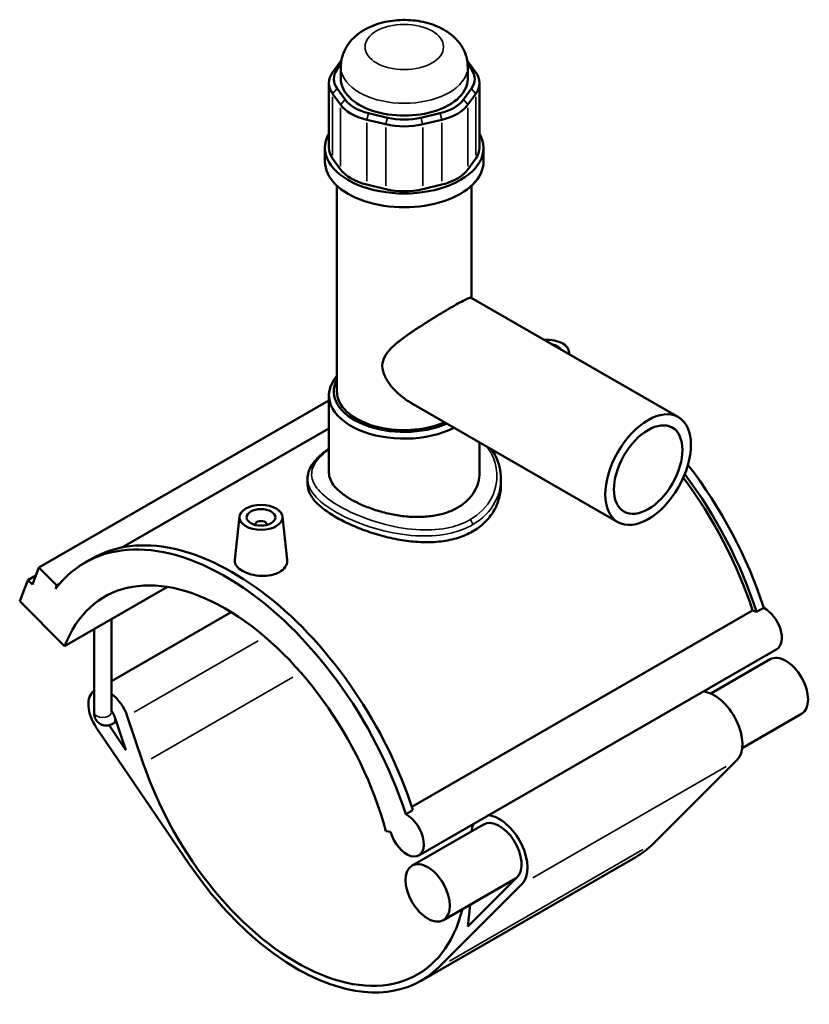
# Model space of a CAD drawing. Header units: inches. Extents: x -0.9 to 55.9, y -1.4 to 54.4.
# Tile 9 of 9: x 45.1 to 55.9, y 41 to 54.4. Entities that reach past the tile are written whole.
import ezdxf

# ---------------------------------------------------------------- set-up
doc = ezdxf.new("R2010")
doc.units = ezdxf.units.IN
doc.header["$MEASUREMENT"] = 0
doc.layers.add('Visible (ANSI)', color=7, linetype='Continuous', lineweight=50)
doc.layers.add('Visible Narrow (ANSI)', color=7, linetype='Continuous', lineweight=35)

msp = doc.modelspace()

# ---------------------------------------------------------------- linework, layer by layer
at = {"layer": 'Visible (ANSI)'}
for p, q in [((49.5228, 53.8764), (49.4148, 53.7262)), ((51.3746, 53.7262), (51.2665, 53.8764)), ((49.4759, 53.7657), (49.5281, 53.8383)), ((49.5269, 53.6345), (49.5269, 53.8031)), ((51.2612, 53.8383), (51.3135, 53.7657)), ((51.2625, 53.6345), (51.2625, 53.8031)), ((49.3645, 53.5805), (49.3645, 52.6939)), ((49.5839, 53.3532), (49.4759, 53.5033)), ((51.3135, 53.5033), (51.2054, 53.3532)), ((51.4249, 53.5805), (51.4249, 52.6939)), ((49.4148, 53.4347), (49.5228, 53.2845)), ((51.2665, 53.2845), (51.3746, 53.4347)), ((49.8808, 53.0784), (50.1416, 53.0162)), ((50.1669, 53.1054), (49.9061, 53.1677)), ((50.8833, 53.1677), (50.6225, 53.1054)), ((50.6478, 53.0162), (50.9086, 53.0784)), ((49.31, 52.5058), (49.31, 52.6939)), ((51.4794, 52.5058), (51.4794, 52.6939)), ((49.5228, 52.398), (49.4148, 52.5482)), ((51.3746, 52.5482), (51.2665, 52.398)), ((49.4727, 49.3637), (49.4727, 52.1768)), ((50.1416, 52.1297), (49.8808, 52.1919)), ((50.9086, 52.1919), (50.6478, 52.1297)), ((51.3167, 50.64), (51.3167, 52.1768)), ((51.3123, 50.6426), (54.1458, 49.0109)), ((52.6495, 49.9077), (52.6535, 49.8702)), ((49.3642, 48.2489), (49.3642, 49.3096)), ((49.3642, 49.2402), (45.3949, 46.9545)), ((50.4851, 49.2062), (53.3187, 47.5745)), ((49.3642, 48.8563), (46.5408, 47.2304)), ((51.4252, 48.2489), (51.4252, 48.6649)), ((49.0718, 48.1657), (49.0718, 48.085)), ((51.7175, 48.1657), (51.7175, 48.085)), ((48.1399, 47.6502), (48.0763, 47.0575)), ((48.3558, 47.5359), (48.3558, 47.5432)), ((48.5133, 47.5359), (48.5133, 47.5432)), ((48.7293, 47.6502), (48.7927, 47.0593)), ((46.0255, 47.0207), (46.1235, 47.0771)), ((45.3053, 46.7215), (45.3949, 46.9545)), ((45.3949, 46.9545), (45.641, 46.7092)), ((45.1318, 46.4916), (45.2438, 46.7828)), ((45.3531, 46.8458), (45.2438, 46.7828)), ((45.2438, 46.7828), (45.3053, 46.7215)), ((45.6783, 46.7307), (45.641, 46.7092)), ((45.641, 46.7092), (45.6227, 46.6616)), ((45.7471, 45.8784), (47.1533, 46.6881)), ((45.1318, 46.4916), (45.7471, 45.8784)), ((48.025, 46.344), (46.3872, 45.4008)), ((50.4983, 43.6805), (55.1624, 46.3664)), ((55.2167, 46.3462), (55.3147, 46.4027)), ((46.3872, 44.9717), (46.3872, 46.247)), ((46.1491, 44.9717), (46.1491, 46.1099)), ((55.4929, 45.8385), (50.5927, 43.0167)), ((55.4015, 45.6981), (54.5893, 45.2303)), ((46.4279, 44.922), (46.5865, 44.4557)), ((46.8237, 44.2751), (46.6044, 44.9201)), ((55.8306, 44.9529), (55.0184, 44.4852)), ((46.1807, 44.7649), (47.4518, 42.8972)), ((46.5865, 44.4557), (46.3543, 44.7968)), ((46.4544, 44.8442), (46.4117, 44.8196)), ((54.9467, 44.3185), (53.8062, 43.1795)), ((50.4145, 43.5808), (50.5125, 43.6372)), ((51.4813, 43.4406), (50.5013, 42.8762)), ((50.142, 43.3476), (50.2079, 43.3373)), ((53.5646, 42.9939), (50.6245, 41.3008)), ((51.927, 42.705), (50.9304, 42.1311)), ((51.9409, 42.7189), (51.2633, 42.0421)), ((50.8661, 41.4864), (52.0065, 42.6254)), ((51.2633, 42.0421), (51.2947, 42.3409))]:
    msp.add_line(p, q, dxfattribs=at)
for centre, major_axis, ratio, start_param, end_param in [((50.1339, 53.7306), (-0.6614, 0), 0.5758617, 5.8459429, 5.8904862), ((50.6555, 53.7306), (-0.6614, 0), 0.5758617, 3.5342917, 3.5788351), ((50.0259, 53.6345), (-0.5953, 0), 0.5758617, 5.8904862, 6.6758844), ((50.7635, 53.6345), (0.5953, 0), 0.5758617, 5.8904862, 6.6758844), ((50.0259, 53.5805), (-0.6614, 0), 0.5758617, 5.8904862, 6.6758844), ((50.3947, 53.6345), (-0.8678, 0), 0.5758617, 0, 3.1415927), ((50.7635, 53.5805), (0.6614, 0), 0.5758617, 5.8904862, 6.6758844), ((50.1339, 53.4844), (-0.5953, 0), 0.5758617, 0.3926991, 1.1780972), ((50.6555, 53.4844), (0.5953, 0), 0.5758617, 5.1050881, 5.8904862), ((50.1339, 53.4303), (0.6614, 0), 0.5758617, 3.5342917, 4.3196899), ((50.6555, 53.4303), (0.6614, 0), 0.5758617, 5.1050881, 5.8904862), ((50.3947, 53.4221), (-0.5953, 0), 0.5758617, 1.1780972, 1.9634954), ((50.3947, 53.3681), (0.6614, 0), 0.5758617, 4.3196899, 5.1050881), ((50.3947, 52.6939), (-1.0847, 0), 0.5758617, 5.9648599, 9.7431034), ((50.0259, 52.6939), (-0.6614, 0), 0.5758617, 0, 0.3926991), ((50.7635, 52.6939), (0.6614, 0), 0.5758617, 5.8904862, 6.2831853), ((50.3947, 52.5058), (-1.0847, 0), 0.5758617, 0, 3.1415927), ((50.1339, 52.5438), (-0.6614, 0), 0.5758617, 0.3926991, 1.1780972), ((50.6555, 52.5438), (0.6614, 0), 0.5758617, 5.1050881, 5.8904862), ((50.3947, 52.4816), (-0.6614, 0), 0.5758617, 1.1780972, 1.9634954), ((52.3548, 49.8972), (0.2953, 0), 0.5758617, 6.144998, 7.9921689), ((52.3548, 49.8972), (0.1969, 0), 0.5758617, 0.34468, 1.2261163), ((50.3947, 49.3096), (-1.0305, 0), 0.5758617, 5.8202306, 8.5782143), ((50.3947, 49.3637), (-0.9643, 0), 0.5758617, 5.9857943, 8.5048011), ((50.3947, 49.3637), (-0.922, 0), 0.5758617, 0, 2.2153969), ((52.8448, 46.5101), (-1.919, 3.3324), 0.5780931, 4.360426, 4.9449068), ((52.7468, 46.4537), (1.919, -3.3324), 0.5780931, 1.2188333, 1.7797126), ((52.7468, 46.4537), (-1.8814, 3.2671), 0.5780931, 4.3656834, 4.917193), ((48.4346, 47.5432), (-0.0787, 0), 0.5758617, 2.9729035, 6.4518745), ((48.0426, 43.7447), (-1.919, 3.3324), 0.5780931, 4.360426, 6.2831853), ((47.9446, 43.6883), (-1.919, 3.3324), 0.5780931, 4.360426, 6.5230968), ((47.9446, 43.6883), (-1.6503, 2.8659), 0.5780931, 4.2779904, 6.7214513), ((55.2299, 46.0687), (0.165, -0.2866), 0.5780931, 2.4145211, 2.6509697), ((55.3279, 46.1251), (0.165, -0.2866), 0.5780931, 0, 2.4145211), ((55.6161, 45.3255), (-0.2145, 0.3726), 0.5780931, 3.1415927, 6.2831853), ((46.3523, 44.9228), (-0.198, 0.3439), 0.5780931, 0.026502, 1.7002072), ((54.636, 44.7611), (-0.272, 0.4723), 0.5780931, 3.2955615, 5.9027587), ((46.3523, 44.9228), (-0.198, 0.3439), 0.5780931, 4.3835775, 5.3751347), ((46.3523, 44.9228), (0.0594, -0.1032), 0.5780931, 1.2419848, 1.9310496), ((48.9246, 44.2526), (1.6503, -2.8659), 0.5780931, 4.3835775, 6.8214585), ((50.4277, 43.3033), (0.165, -0.2866), 0.5780931, 4.2779904, 8.6977064), ((51.6959, 43.068), (0.2145, -0.3726), 0.5780931, 0.1539688, 3.1415927), ((51.6959, 43.068), (0.272, -0.4723), 0.5780931, 0.1539688, 2.761166), ((51.6959, 43.068), (-0.272, 0.4723), 0.5780931, 0.3804266, 0.6618852), ((51.8648, 45.9457), (1.6999, -2.9518), 0.5780931, 0, 0.1539688), ((48.9246, 44.2526), (1.6999, -2.9518), 0.5780931, 4.8417999, 6.4371541)]:
    msp.add_ellipse(centre, major_axis=major_axis, ratio=ratio, start_param=start_param, end_param=end_param, dxfattribs=at)
for centre, major_axis, ratio in [((53.7322, 48.2927), (0.4136, 0.7182), 0.5780931), ((53.7322, 48.2927), (0.3309, 0.5745), 0.5780931), ((48.4346, 47.6397), (0.2953, 0), 0.5758617), ((48.4346, 47.6397), (0.1969, 0), 0.5758617), ((50.7158, 42.5036), (-0.2145, 0.3726), 0.5780931)]:
    msp.add_ellipse(centre, major_axis=major_axis, ratio=ratio, dxfattribs=at)
for points, knots in [([(51.2625, 53.8031), (51.2625, 53.8637), (51.2512, 53.9241), (51.2097, 54.0387), (51.1783, 54.0919), (51.0964, 54.1948), (51.0435, 54.2408), (50.9147, 54.3274), (50.8363, 54.363), (50.6656, 54.4173), (50.5725, 54.434), (50.3855, 54.4465), (50.2917, 54.4424), (50.108, 54.4133), (50.0182, 54.3882), (49.8491, 54.3134), (49.7692, 54.2638), (49.6436, 54.1404), (49.5941, 54.0721), (49.5398, 53.9325), (49.5269, 53.868), (49.5269, 53.8031)], [0.7853982, 0.7853982, 0.7853982, 0.7853982, 0.9911734, 0.9911734, 1.2148387, 1.2148387, 1.4936348, 1.4936348, 1.851637, 1.851637, 2.2410007, 2.2410007, 2.6251464, 2.6251464, 3.0114372, 3.0114372, 3.3968155, 3.3968155, 3.7067772, 3.7067772, 3.9269908, 3.9269908, 3.9269908, 3.9269908]), ([(50.4851, 49.2062), (50.4846, 49.2065), (50.4841, 49.2068), (50.4363, 49.2345), (50.3892, 49.2674), (50.3003, 49.342), (50.2585, 49.3836), (50.1854, 49.472), (50.154, 49.5188), (50.1085, 49.6145), (50.0944, 49.6635), (50.0944, 49.7618), (50.1085, 49.805), (50.154, 49.8851), (50.1854, 49.9222), (50.2585, 49.9946), (50.3003, 50.0297), (50.3892, 50.0987), (50.4363, 50.1326), (50.5277, 50.1956), (50.5751, 50.2271), (50.6726, 50.2903), (50.7228, 50.3219), (50.8218, 50.3832), (50.8708, 50.413), (50.9634, 50.4683), (51.0071, 50.494), (51.0861, 50.5395), (51.1226, 50.56), (51.1863, 50.5946), (51.2136, 50.6088), (51.258, 50.6301), (51.2752, 50.6373), (51.3001, 50.6447), (51.308, 50.6451), (51.3123, 50.6426)], [5.2341738, 5.2341738, 5.2341738, 5.2341738, 5.2388808, 5.2388808, 5.6972274, 5.6972274, 6.1555739, 6.1555739, 6.6139205, 6.6139205, 7.072267, 7.072267, 7.5306136, 7.5306136, 7.9889601, 7.9889601, 8.4473067, 8.4473067, 8.9056532, 8.9056532, 9.3313401, 9.3313401, 9.7570269, 9.7570269, 10.1827137, 10.1827137, 10.6084005, 10.6084005, 11.0340874, 11.0340874, 11.4597742, 11.4597742, 11.885461, 11.885461, 12.3064408, 12.3064408, 12.3064408, 12.3064408]), ([(49.0718, 48.1657), (49.0718, 48.1973), (49.0767, 48.2287), (49.0961, 48.2918), (49.111, 48.3233), (49.1516, 48.3877), (49.1783, 48.4205), (49.2421, 48.4854), (49.2795, 48.5175), (49.3353, 48.559), (49.3495, 48.5692), (49.3642, 48.5793)], [17.8715989, 17.8715989, 17.8715989, 17.8715989, 18.3122416, 18.3122416, 18.7800009, 18.7800009, 19.3023285, 19.3023285, 19.8427278, 19.8427278, 20.0188567, 20.0188567, 20.0188567, 20.0188567]), ([(51.5918, 48.5689), (51.6127, 48.5384), (51.631, 48.5065), (51.6689, 48.4279), (51.6859, 48.3803), (51.7109, 48.2771), (51.7175, 48.2215), (51.7175, 48.1657)], [26.6822129, 26.6822129, 26.6822129, 26.6822129, 27.036013, 27.036013, 27.5307278, 27.5307278, 28.084167, 28.084167, 28.084167, 28.084167]), ([(51.1233, 47.7724), (51.0774, 47.7459), (51.0255, 47.7225), (50.9126, 47.6846), (50.8517, 47.6701), (50.7247, 47.6507), (50.6586, 47.6457), (50.5258, 47.6446), (50.4591, 47.6484), (50.3302, 47.6625), (50.2636, 47.6733), (50.1308, 47.7018), (50.0647, 47.7196), (49.9377, 47.7603), (49.8768, 47.7833), (49.7639, 47.8325), (49.712, 47.8586), (49.62, 47.9116), (49.577, 47.9401), (49.5012, 47.9995), (49.4685, 48.0305), (49.4161, 48.0931), (49.3963, 48.1248), (49.3703, 48.1877), (49.3642, 48.2188), (49.3642, 48.2489)], [0, 0, 0, 0, 0.495538, 0.495538, 0.991076, 0.991076, 1.486614, 1.486614, 1.982152, 1.982152, 2.4776049, 2.4776049, 2.9730577, 2.9730577, 3.4685105, 3.4685105, 3.9639634, 3.9639634, 4.4594162, 4.4594162, 4.954869, 4.954869, 5.4503219, 5.4503219, 5.9457747, 5.9457747, 5.9457747, 5.9457747]), ([(51.4252, 48.2489), (51.4252, 48.2047), (51.419, 48.159), (51.3931, 48.0687), (51.3733, 48.0242), (51.3209, 47.9403), (51.2882, 47.9009), (51.2124, 47.8302), (51.1693, 47.7989), (51.1233, 47.7724)], [13.8737015, 13.8737015, 13.8737015, 13.8737015, 14.3692395, 14.3692395, 14.8647775, 14.8647775, 15.3603155, 15.3603155, 15.8558535, 15.8558535, 15.8558535, 15.8558535]), ([(51.3301, 47.4468), (51.2708, 47.4126), (51.2039, 47.3832), (51.0587, 47.3373), (50.9804, 47.3208), (50.8175, 47.3011), (50.7327, 47.2978), (50.5626, 47.3028), (50.4772, 47.311), (50.3122, 47.3355), (50.2268, 47.3526), (50.0567, 47.3951), (49.9719, 47.4206), (49.8089, 47.4774), (49.7306, 47.5088), (49.5854, 47.5744), (49.5186, 47.6086), (49.4, 47.6769), (49.3446, 47.713), (49.2473, 47.7871), (49.2053, 47.825), (49.1381, 47.9008), (49.1128, 47.9387), (49.0797, 48.0132), (49.0718, 48.0498), (49.0718, 48.085)], [0, 0, 0, 0, 0.6389443, 0.6389443, 1.2778886, 1.2778886, 1.9168328, 1.9168328, 2.5557771, 2.5557771, 3.1943531, 3.1943531, 3.8329291, 3.8329291, 4.471505, 4.471505, 5.110081, 5.110081, 5.748657, 5.748657, 6.3872329, 6.3872329, 7.0258089, 7.0258089, 7.6643849, 7.6643849, 7.6643849, 7.6643849]), ([(51.7175, 48.085), (51.7175, 48.0253), (51.7097, 47.9634), (51.6765, 47.8413), (51.6512, 47.7812), (51.5841, 47.6684), (51.5421, 47.6157), (51.4448, 47.5219), (51.3894, 47.4809), (51.3301, 47.4468)], [17.8845469, 17.8845469, 17.8845469, 17.8845469, 18.5234912, 18.5234912, 19.1624354, 19.1624354, 19.8013797, 19.8013797, 20.440324, 20.440324, 20.440324, 20.440324]), ([(48.6889, 46.8922), (48.657, 46.8738), (48.6165, 46.8587), (48.528, 46.8404), (48.4799, 46.8372), (48.3899, 46.8409), (48.3419, 46.848), (48.2536, 46.8718), (48.2132, 46.8885), (48.1495, 46.9252), (48.1218, 46.9477), (48.085, 46.9959), (48.0759, 47.0217), (48.0757, 47.0497), (48.0759, 47.0536), (48.0764, 47.0575)], [2.7485667, 2.7485667, 2.7485667, 2.7485667, 3.0923031, 3.0923031, 3.4360396, 3.4360396, 3.7794448, 3.7794448, 4.12285, 4.12285, 4.4662552, 4.4662552, 4.8096604, 4.8096604, 4.8646333, 4.8646333, 4.8646333, 4.8646333]), ([(48.7926, 47.0593), (48.7931, 47.0546), (48.7934, 47.05), (48.7936, 47.0178), (48.7847, 46.9882), (48.7483, 46.9346), (48.7208, 46.9105), (48.6889, 46.8922)], [7.50179811, 7.50179811, 7.50179811, 7.50179811, 7.55822703, 7.55822703, 7.90196351, 7.90196351, 8.24569999, 8.24569999, 8.24569999, 8.24569999]), ([(46.1491, 44.9717), (46.1491, 44.9507), (46.1518, 44.9287), (46.1661, 44.886), (46.1769, 44.8653), (46.2054, 44.833), (46.2207, 44.8206), (46.2535, 44.803), (46.2707, 44.7973), (46.306, 44.7915), (46.3239, 44.7918), (46.3608, 44.7972), (46.3791, 44.8034), (46.4012, 44.8138), (46.4065, 44.8167), (46.4117, 44.8196)], [1.5707963, 1.5707963, 1.5707963, 1.5707963, 1.8849556, 1.8849556, 2.1647359, 2.1647359, 2.3757439, 2.3757439, 2.572079, 2.572079, 2.7863637, 2.7863637, 3.0520987, 3.0520987, 3.1415927, 3.1415927, 3.1415927, 3.1415927])]:
    msp.add_open_spline(points, degree=3, knots=knots, dxfattribs=at)
at = {"layer": 'Visible Narrow (ANSI)'}
for p, q in [((49.5327, 53.8828), (49.5233, 53.8767)), ((51.2567, 53.8828), (51.266, 53.8767)), ((49.4729, 53.7637), (49.4179, 53.7282)), ((51.3165, 53.7637), (51.3715, 53.7282)), ((49.4729, 53.4999), (49.4179, 53.4381)), ((51.3165, 53.4999), (51.3715, 53.4381)), ((49.4148, 52.5925), (49.4148, 53.3904)), ((49.5809, 53.3497), (49.5259, 53.288)), ((51.2085, 53.3497), (51.2635, 53.288)), ((51.3746, 53.3904), (51.3746, 52.5925)), ((49.5228, 53.2402), (49.5228, 52.4423)), ((51.2665, 52.4423), (51.2665, 53.2402)), ((49.9048, 53.1632), (49.882, 53.0829)), ((50.1656, 53.101), (50.1428, 53.0206)), ((50.6238, 53.101), (50.6465, 53.0206)), ((50.8845, 53.1632), (50.9073, 53.0829)), ((49.8808, 52.2362), (49.8808, 53.0341)), ((50.1416, 52.9719), (50.1416, 52.174)), ((50.6478, 52.174), (50.6478, 52.9719)), ((50.9086, 53.0341), (50.9086, 52.2362)), ((48.3939, 45.9506), (46.6986, 44.9744)), ((46.9315, 44.3372), (48.8718, 45.4546)), ((52.1535, 42.7101), (54.7996, 44.2339)), ((53.6592, 43.0949), (51.0131, 41.5711))]:
    msp.add_line(p, q, dxfattribs=at)
msp.add_ellipse((50.3947, 54.0735), major_axis=(0.5371, 0), ratio=0.5758617, dxfattribs=at)
for centre, major_axis, ratio, start_param, end_param in [((50.3947, 53.8031), (-0.8678, 0), 0.5758617, 0.1570796, 2.984513), ((51.2833, 47.5667), (-0.033, 0.0573), 0.5780931, 3.9908602, 5.1057028), ((46.2681, 44.9717), (0.1191, 0), 0.5758617, 3.2986723, 6.1261057), ((46.3523, 44.9228), (0.0594, -0.1032), 0.5780931, 0.0620992, 1.1798856)]:
    msp.add_ellipse(centre, major_axis=major_axis, ratio=ratio, start_param=start_param, end_param=end_param, dxfattribs=at)
for points, knots in [([(51.2985, 47.6091), (51.216, 47.5615), (51.1216, 47.5256), (50.8931, 47.4729), (50.7549, 47.4628), (50.4561, 47.4756), (50.2944, 47.502), (49.9677, 47.5856), (49.8037, 47.6453), (49.5292, 47.7745), (49.4157, 47.8426), (49.2433, 47.9801), (49.1834, 48.0495), (49.1219, 48.1857), (49.1191, 48.2527), (49.1704, 48.3903), (49.2282, 48.4611), (49.3298, 48.5435), (49.3466, 48.5562), (49.3642, 48.5689)], [10.2125739, 10.2125739, 10.2125739, 10.2125739, 11.1126981, 11.1126981, 12.2276291, 12.2276291, 13.4602202, 13.4602202, 14.8054661, 14.8054661, 16.0366538, 16.0366538, 17.2461022, 17.2461022, 18.432932, 18.432932, 19.6914581, 19.6914581, 19.9233153, 19.9233153, 19.9233153, 19.9233153]), ([(51.5238, 48.6081), (51.5771, 48.5379), (51.6156, 48.4602), (51.6722, 48.2576), (51.67, 48.1288), (51.5899, 47.8767), (51.5042, 47.7557), (51.356, 47.6444), (51.328, 47.626), (51.2985, 47.6091)], [26.5735057, 26.5735057, 26.5735057, 26.5735057, 27.4741856, 27.4741856, 28.829789, 28.829789, 30.3167645, 30.3167645, 30.6377217, 30.6377217, 30.6377217, 30.6377217]), ([(49.0719, 48.1657), (49.0719, 48.1282), (49.0799, 48.0905), (49.127, 47.9801), (49.1882, 47.907), (49.3658, 47.7632), (49.4831, 47.6926), (49.7678, 47.5601), (49.9384, 47.4996), (50.2788, 47.4166), (50.4474, 47.3913), (50.7598, 47.3818), (50.9044, 47.3941), (51.144, 47.4514), (51.2431, 47.4897), (51.3301, 47.5398)], [-17.8715989, -17.8715989, -17.8715989, -17.8715989, -17.2461022, -17.2461022, -16.0366538, -16.0366538, -14.8054661, -14.8054661, -13.4602202, -13.4602202, -12.2276291, -12.2276291, -11.1126981, -11.1126981, -10.2125739, -10.2125739, -10.2125739, -10.2125739]), ([(51.3301, 47.5398), (51.3611, 47.5576), (51.3905, 47.577), (51.5469, 47.6935), (51.6379, 47.8191), (51.706, 48.0238), (51.7175, 48.0948), (51.7175, 48.1657)], [-30.6377217, -30.6377217, -30.6377217, -30.6377217, -30.3167645, -30.3167645, -28.829789, -28.829789, -28.084167, -28.084167, -28.084167, -28.084167])]:
    msp.add_open_spline(points, degree=3, knots=knots, dxfattribs=at)

doc.saveas('drawing.dxf')
